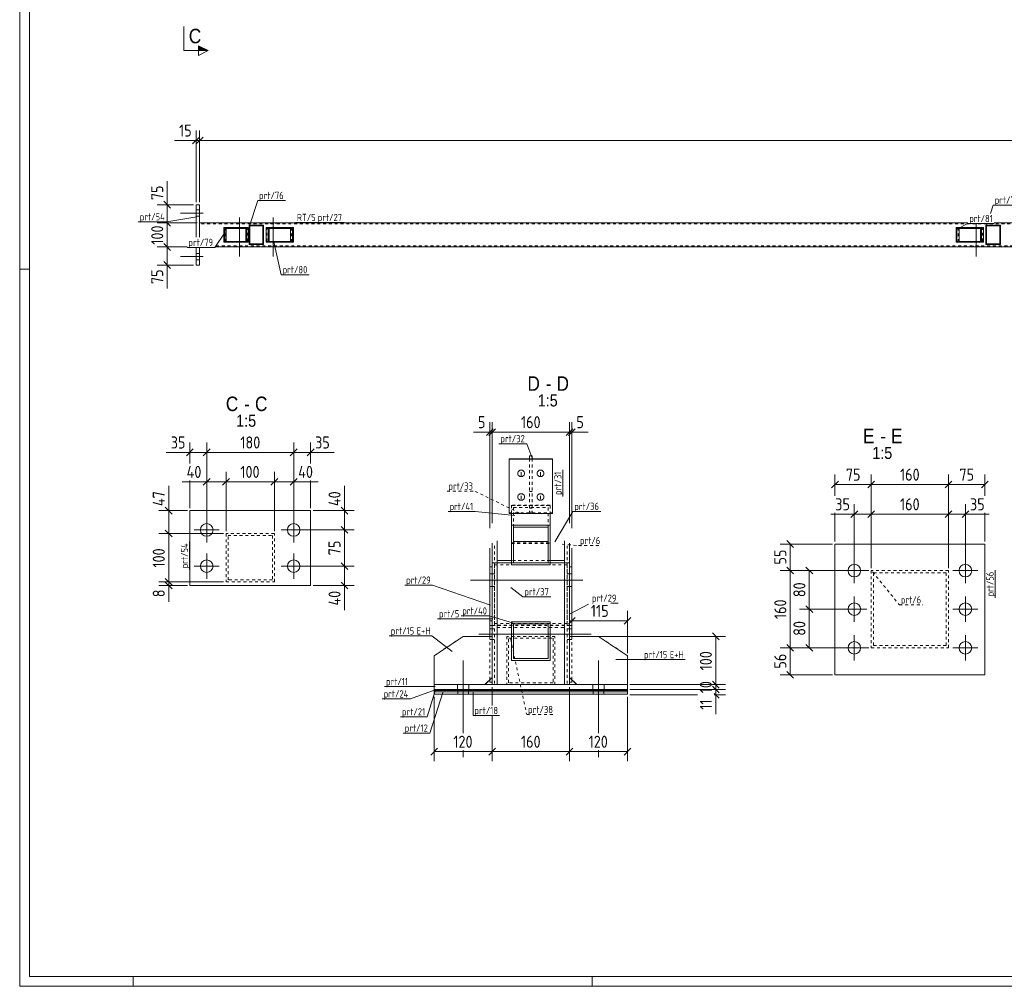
# Model space of a CAD drawing. Header units: millimetres. Extents: x 1 to 1188, y 1 to 840.
# Tile 1 of 7: x 1 to 409, y 1 to 401. Entities that reach past the tile are written whole.
import ezdxf

# ---------------------------------------------------------------- set-up
doc = ezdxf.new("R2010")
doc.units = ezdxf.units.MM
doc.header["$LTSCALE"] = 0.6
doc.linetypes.add('XKITLINE00', pattern=[0])
doc.linetypes.add('XKITLINE02', pattern=[4, 2, -2])
for name, color, linetype, lineweight in [('Bolt', 7, 'Continuous', 0), ('DrawingSheet', 5, 'Continuous', 0), ('OtherObjectType', 1, 'Continuous', 0), ('Part', 2, 'Continuous', 0), ('PartMark', 3, 'Continuous', 0), ('Section', 6, 'Continuous', 0), ('Z-DIMENSIONS', 1, 'Continuous', 0)]:
    doc.layers.add(name, color=color, linetype=linetype, lineweight=lineweight)
doc.styles.add('ARIAL', font='ARIAL.TTF')
doc.styles.add('ISOCPEUR', font='ISOCPEUR.TTF')

msp = doc.modelspace()

# ---------------------------------------------------------------- hatches: boundary and pattern name
at = {"layer": 'Section'}
msp.add_hatch(color=6, dxfattribs=at).paths.add_polyline_path([(75, 390.52), (79, 388.52), (75, 388.52)], flags=17)

# ---------------------------------------------------------------- linework, layer by layer
at = {"layer": 'Bolt', "color": 4, "linetype": 'XKITLINE00', "lineweight": 0}
for p, q in [((75.5, 322.49), (74, 322.49)), ((75.5, 322.49), (74, 322.49)), ((77, 321.19), (67.5, 321.19)), ((77, 321.19), (67.5, 321.19)), ((75.5, 319.89), (74, 319.89)), ((75.5, 319.89), (74, 319.89)), ((91.98, 319.44), (91.98, 303.19)), ((105.98, 319.44), (105.98, 303.19)), ((90.88, 317.19), (90.88, 316.79)), ((93.08, 317.19), (93.08, 316.79)), ((104.88, 317.19), (104.88, 316.79)), ((107.08, 317.19), (107.08, 316.79)), ((395.88, 316.85), (395.88, 316.79)), ((396.98, 316.85), (396.98, 303.19)), ((398.08, 316.85), (398.08, 316.79)), ((90.88, 307.59), (90.88, 307.19)), ((93.08, 307.59), (93.08, 307.19)), ((104.88, 307.59), (104.88, 307.19)), ((107.08, 307.59), (107.08, 307.19)), ((395.88, 307.59), (395.88, 307.19)), ((398.08, 307.59), (398.08, 307.19)), ((77, 303.19), (67.5, 303.19)), ((77, 303.19), (67.5, 303.19)), ((75.5, 304.49), (74, 304.49)), ((75.5, 304.49), (74, 304.49)), ((75.5, 301.89), (74, 301.89)), ((75.5, 301.89), (74, 301.89)), ((207.24, 213.78), (207.19, 213.41)), ((207.19, 213.41), (207.24, 213.05)), ((207.39, 214.12), (207.24, 213.78)), ((207.24, 213.05), (207.39, 212.71)), ((207.7, 214.47), (207.39, 214.12)), ((207.39, 212.71), (207.7, 212.36)), ((208.05, 214.68), (207.7, 214.47)), ((207.7, 212.36), (208.05, 212.15)), ((208.42, 214.77), (208.05, 214.68)), ((208.05, 212.15), (208.42, 212.06)), ((208.76, 214.77), (208.42, 214.77)), ((208.42, 212.06), (208.76, 212.06)), ((208.59, 213.94), (208.59, 212.46)), ((209.13, 214.68), (208.76, 214.77)), ((208.76, 212.06), (209.13, 212.15)), ((209.48, 214.47), (209.13, 214.68)), ((209.13, 212.15), (209.48, 212.36)), ((209.79, 214.12), (209.48, 214.47)), ((209.48, 212.36), (209.79, 212.71)), ((209.94, 213.78), (209.79, 214.12)), ((209.79, 212.71), (209.94, 213.05)), ((209.99, 213.41), (209.94, 213.78)), ((209.94, 213.05), (209.99, 213.41)), ((215.24, 213.78), (215.19, 213.41)), ((215.19, 213.41), (215.24, 213.05)), ((215.39, 214.12), (215.24, 213.78)), ((215.24, 213.05), (215.39, 212.71)), ((215.7, 214.47), (215.39, 214.12)), ((215.39, 212.71), (215.7, 212.36)), ((216.05, 214.68), (215.7, 214.47)), ((215.7, 212.36), (216.05, 212.15)), ((216.42, 214.77), (216.05, 214.68)), ((216.05, 212.15), (216.42, 212.06)), ((216.76, 214.77), (216.42, 214.77)), ((216.42, 212.06), (216.76, 212.06)), ((216.59, 213.94), (216.59, 212.46)), ((217.13, 214.68), (216.76, 214.77)), ((216.76, 212.06), (217.13, 212.15)), ((217.48, 214.47), (217.13, 214.68)), ((217.13, 212.15), (217.48, 212.36)), ((217.79, 214.12), (217.48, 214.47)), ((217.48, 212.36), (217.79, 212.71)), ((217.94, 213.78), (217.79, 214.12)), ((217.79, 212.71), (217.94, 213.05)), ((217.99, 213.41), (217.94, 213.78)), ((217.94, 213.05), (217.99, 213.41)), ((207.24, 204), (207.19, 203.63)), ((207.39, 204.34), (207.24, 204)), ((207.7, 204.69), (207.39, 204.34)), ((208.05, 204.9), (207.7, 204.69)), ((208.42, 204.99), (208.05, 204.9)), ((208.76, 204.99), (208.42, 204.99)), ((208.59, 204.16), (208.59, 202.68)), ((209.13, 204.9), (208.76, 204.99)), ((209.48, 204.69), (209.13, 204.9)), ((209.79, 204.34), (209.48, 204.69)), ((209.94, 204), (209.79, 204.34)), ((209.99, 203.63), (209.94, 204)), ((215.24, 204), (215.19, 203.63)), ((215.39, 204.34), (215.24, 204)), ((215.7, 204.69), (215.39, 204.34)), ((216.05, 204.9), (215.7, 204.69)), ((216.42, 204.99), (216.05, 204.9)), ((216.76, 204.99), (216.42, 204.99)), ((216.59, 204.16), (216.59, 202.68)), ((217.13, 204.9), (216.76, 204.99)), ((217.48, 204.69), (217.13, 204.9)), ((217.79, 204.34), (217.48, 204.69)), ((217.94, 204), (217.79, 204.34)), ((217.99, 203.63), (217.94, 204)), ((207.19, 203.63), (207.24, 203.27)), ((207.24, 203.27), (207.39, 202.93)), ((207.39, 202.93), (207.7, 202.57)), ((207.7, 202.57), (208.05, 202.37)), ((208.05, 202.37), (208.42, 202.27)), ((208.42, 202.27), (208.76, 202.27)), ((208.76, 202.27), (209.13, 202.37)), ((209.13, 202.37), (209.48, 202.57)), ((209.48, 202.57), (209.79, 202.93)), ((209.79, 202.93), (209.94, 203.27)), ((209.94, 203.27), (209.99, 203.63)), ((215.19, 203.63), (215.24, 203.27)), ((215.24, 203.27), (215.39, 202.93)), ((215.39, 202.93), (215.7, 202.57)), ((215.7, 202.57), (216.05, 202.37)), ((216.05, 202.37), (216.42, 202.27)), ((216.42, 202.27), (216.76, 202.27)), ((216.76, 202.27), (217.13, 202.37)), ((217.13, 202.37), (217.48, 202.57)), ((217.48, 202.57), (217.79, 202.93)), ((217.79, 202.93), (217.94, 203.27)), ((217.94, 203.27), (217.99, 203.63)), ((78.42, 184.8), (78.42, 195.2)), ((114.42, 184.8), (114.42, 195.2)), ((73.22, 190), (83.62, 190)), ((109.22, 190), (119.62, 190)), ((78.42, 169.8), (78.42, 180.2)), ((114.42, 169.8), (114.42, 180.2)), ((346.49, 167.97), (346.49, 178.37)), ((392.49, 167.97), (392.49, 178.37)), ((73.22, 175), (83.62, 175)), ((109.22, 175), (119.62, 175)), ((196.59, 171.83), (195.59, 171.83)), ((197.59, 171.83), (196.59, 171.83)), ((228.59, 171.83), (227.59, 171.83)), ((229.59, 171.83), (228.59, 171.83)), ((341.29, 173.17), (351.69, 173.17)), ((387.29, 173.17), (397.69, 173.17)), ((234.09, 169.23), (187.59, 169.23)), ((196.59, 166.62), (195.59, 166.62)), ((197.59, 166.62), (196.59, 166.62)), ((228.59, 166.62), (227.59, 166.62)), ((229.59, 166.62), (228.59, 166.62)), ((346.49, 151.97), (346.49, 162.37)), ((392.49, 151.97), (392.49, 162.37)), ((341.29, 157.17), (351.69, 157.17)), ((387.29, 157.17), (397.69, 157.17)), ((191.09, 146.87), (237.59, 146.87)), ((195.59, 149.07), (196.59, 149.07)), ((196.59, 149.07), (197.59, 149.07)), ((227.59, 149.07), (228.59, 149.07)), ((228.59, 149.07), (229.59, 149.07)), ((195.59, 144.67), (196.59, 144.67)), ((196.59, 144.67), (197.59, 144.67)), ((227.59, 144.67), (228.59, 144.67)), ((228.59, 144.67), (229.59, 144.67)), ((346.49, 135.97), (346.49, 146.37)), ((392.49, 135.97), (392.49, 146.37)), ((341.29, 141.17), (351.69, 141.17)), ((387.29, 141.17), (397.69, 141.17)), ((184.59, 105.78), (184.59, 135.93)), ((240.59, 105.78), (240.59, 135.93)), ((182.19, 123.93), (182.19, 125.93)), ((186.99, 123.93), (186.99, 125.93)), ((238.19, 123.93), (238.19, 125.93)), ((242.99, 123.93), (242.99, 125.93)), ((184.59, 95.93), (184.59, 98.78)), ((240.59, 95.93), (240.59, 98.78))]:
    msp.add_line(p, q, dxfattribs=at)
for centre in [(78.42, 190), (114.42, 190), (78.42, 175), (114.42, 175), (346.49, 173.17), (392.49, 173.17), (346.49, 157.17), (392.49, 157.17), (346.49, 141.17), (392.49, 141.17)]:
    msp.add_circle(centre, 2.6, dxfattribs=at)
at = {"layer": 'DrawingSheet', "color": 2, "linetype": 'XKITLINE00', "lineweight": 0}
for p, q in [((1, 840), (1, 1)), ((5, 298), (1, 298)), ((48, 1), (48, 5)), ((238, 1), (238, 5)), ((1, 1), (1188, 1))]:
    msp.add_line(p, q, dxfattribs=at)
at = {"layer": 'DrawingSheet', "color": 3, "linetype": 'XKITLINE00', "lineweight": 0}
for p, q in [((5, 836), (5, 5)), ((5, 5), (1184, 5))]:
    msp.add_line(p, q, dxfattribs=at)
at = {"layer": 'Part', "color": 2, "linetype": 'XKITLINE00', "lineweight": 0}
for p, q in [((74, 324.69), (75.5, 324.69)), ((74, 324.69), (74, 311.17)), ((75.5, 324.69), (75.5, 311.17)), ((393.46, 317.19), (75.5, 317.19)), ((85.53, 309.19), (85.53, 315.19)), ((85.53, 315.19), (95.58, 315.19)), ((85.89, 309.49), (85.89, 314.89)), ((94.59, 314.89), (85.89, 314.89)), ((86.53, 309.49), (86.53, 314.89)), ((94.59, 309.49), (94.59, 314.89)), ((94.94, 315.19), (94.94, 309.19)), ((95.58, 315.19), (95.58, 309.19)), ((101.97, 316.19), (95.97, 316.19)), ((95.97, 316.19), (95.97, 308.19)), ((101.67, 315.89), (96.27, 315.89)), ((96.27, 315.89), (96.27, 308.49)), ((101.67, 308.49), (101.67, 315.89)), ((101.97, 308.19), (101.97, 316.19)), ((102.97, 315.19), (114.35, 315.19)), ((102.97, 309.19), (102.97, 315.19)), ((103.85, 309.19), (103.85, 315.19)), ((104.25, 309.49), (104.25, 314.89)), ((104.25, 314.89), (113.96, 314.89)), ((113.07, 309.49), (113.07, 314.89)), ((113.96, 309.49), (113.96, 314.89)), ((114.35, 315.19), (114.35, 309.19)), ((388.6, 309.19), (388.6, 315.19)), ((399.97, 315.19), (388.6, 315.19)), ((388.99, 309.49), (388.99, 314.89)), ((398.7, 314.89), (388.99, 314.89)), ((389.87, 309.49), (389.87, 314.89)), ((398.7, 309.49), (398.7, 314.89)), ((399.09, 315.19), (399.09, 309.19)), ((399.97, 309.19), (399.97, 315.19)), ((406.97, 316.19), (400.97, 316.19)), ((400.97, 316.19), (400.97, 308.19)), ((406.67, 315.89), (401.27, 315.89)), ((401.27, 315.89), (401.27, 308.49)), ((694.22, 317.19), (404.45, 317.19)), ((406.67, 308.49), (406.67, 315.89)), ((406.97, 308.19), (406.97, 316.19)), ((74, 306.97), (74, 299.69)), ((75.5, 306.97), (75.5, 299.69)), ((995.47, 307.19), (81.77, 307.19)), ((95.58, 309.19), (85.53, 309.19)), ((85.89, 309.49), (94.59, 309.49)), ((95.97, 308.19), (101.97, 308.19)), ((101.67, 308.49), (96.27, 308.49)), ((102.97, 309.19), (114.35, 309.19)), ((113.96, 309.49), (104.25, 309.49)), ((399.97, 309.19), (388.6, 309.19)), ((388.99, 309.49), (398.7, 309.49)), ((400.97, 308.19), (406.97, 308.19)), ((406.67, 308.49), (401.27, 308.49)), ((74, 299.69), (75.5, 299.69)), ((212.09, 220.75), (212.09, 219.5)), ((212.09, 220.75), (213.09, 220.75)), ((213.09, 220.75), (213.09, 219.5)), ((221.59, 219.5), (203.59, 219.5)), ((203.59, 219.5), (203.59, 196.8)), ((203.59, 219.29), (221.59, 219.29)), ((213.09, 219.5), (212.09, 219.5)), ((221.59, 196.8), (221.59, 219.5)), ((71.42, 167), (71.42, 198)), ((71.42, 198), (121.42, 198)), ((121.42, 198), (121.42, 167)), ((203.59, 196.8), (221.59, 196.8)), ((204.59, 196.8), (204.59, 175.61)), ((220.59, 196.8), (220.59, 175.61)), ((204.59, 191.97), (220.59, 191.97)), ((219.79, 191.15), (205.39, 191.15)), ((205.39, 191.15), (205.39, 176.43)), ((219.79, 176.43), (219.79, 191.15)), ((196.59, 184.47), (196.59, 176.35)), ((198.59, 185.5), (198.59, 176.35)), ((205.39, 185.19), (219.79, 185.19)), ((226.59, 176.35), (226.59, 185.5)), ((228.59, 184.47), (228.59, 176.35)), ((338.49, 129.99), (338.49, 184.17)), ((338.49, 184.17), (400.49, 184.17)), ((400.49, 184.17), (400.49, 129.99)), ((195.59, 182.43), (195.59, 145.92)), ((229.59, 182.43), (229.59, 145.92)), ((196.59, 176.35), (198.59, 176.35)), ((196.59, 176.35), (198.59, 176.35)), ((196.59, 176.35), (196.59, 125.93)), ((198.59, 177.33), (204.59, 177.33)), ((198.59, 176.35), (204.59, 176.35)), ((198.59, 125.92), (198.59, 176.35)), ((204.59, 175.61), (220.59, 175.61)), ((205.39, 176.43), (219.79, 176.43)), ((226.59, 177.33), (220.59, 177.33)), ((226.59, 176.35), (220.59, 176.35)), ((226.59, 176.35), (226.59, 125.92)), ((228.59, 176.35), (226.59, 176.35)), ((228.59, 176.35), (226.59, 176.35)), ((228.59, 176.35), (228.59, 125.93)), ((195.59, 174.73), (196.59, 174.73)), ((228.59, 174.73), (229.59, 174.73)), ((71.42, 167), (121.42, 167)), ((204.59, 151.92), (220.59, 151.92)), ((204.59, 151.92), (204.59, 135.92)), ((205.39, 151.12), (205.39, 136.72)), ((205.39, 151.12), (219.79, 151.12)), ((219.79, 151.12), (219.79, 136.72)), ((220.59, 151.92), (220.59, 135.92)), ((172.59, 137.92), (184.59, 145.92)), ((184.59, 145.92), (196.59, 145.92)), ((196.59, 145.92), (196.59, 128.92)), ((228.59, 145.92), (228.59, 128.92)), ((240.59, 145.92), (228.59, 145.92)), ((252.59, 137.92), (240.59, 145.92)), ((172.59, 125.92), (172.59, 137.92)), ((204.59, 135.92), (220.59, 135.92)), ((205.39, 136.72), (219.79, 136.72)), ((252.59, 125.92), (252.59, 137.92)), ((193.59, 125.92), (196.59, 128.92)), ((195.59, 126.92), (195.59, 127.92)), ((195.59, 126.92), (195.59, 126.92)), ((195.59, 126.92), (195.59, 126.92)), ((195.59, 126.92), (196.59, 126.92)), ((195.59, 126.92), (196.59, 126.92)), ((228.59, 128.92), (231.59, 125.92)), ((228.59, 126.92), (229.59, 126.92)), ((228.59, 126.92), (229.59, 126.92)), ((229.59, 127.92), (229.59, 126.92)), ((400.49, 129.99), (338.49, 129.99)), ((198.59, 125.93), (172.59, 125.93)), ((172.59, 125.93), (172.59, 123.93)), ((172.59, 125.92), (193.59, 125.92)), ((172.59, 123.93), (252.59, 123.93)), ((172.59, 123.52), (172.59, 123.92)), ((172.59, 123.92), (172.59, 123.92)), ((172.59, 123.92), (252.59, 123.92)), ((172.59, 121.92), (172.59, 123.92)), ((172.59, 123.92), (172.59, 123.92)), ((172.59, 123.92), (252.59, 123.92)), ((172.59, 123.52), (172.59, 123.52)), ((172.59, 123.52), (252.59, 123.52)), ((172.59, 122.92), (172.59, 123.52)), ((172.59, 123.52), (172.59, 123.52)), ((172.59, 123.52), (252.59, 123.52)), ((172.59, 122.92), (172.59, 122.92)), ((172.59, 122.92), (252.59, 122.92)), ((172.59, 121.92), (172.59, 122.92)), ((172.59, 122.92), (172.59, 122.92)), ((172.59, 122.92), (252.59, 122.92)), ((196.59, 125.93), (198.59, 125.93)), ((226.59, 125.92), (198.59, 125.92)), ((252.59, 125.93), (226.59, 125.93)), ((228.59, 125.93), (226.59, 125.93)), ((231.59, 125.92), (252.59, 125.92)), ((252.59, 123.93), (252.59, 125.93)), ((252.59, 123.52), (252.59, 123.92)), ((252.59, 121.92), (252.59, 123.92)), ((252.59, 122.92), (252.59, 123.52)), ((252.59, 121.92), (252.59, 122.92)), ((172.59, 121.92), (172.59, 121.92)), ((172.59, 121.92), (252.59, 121.92)), ((172.59, 121.92), (172.59, 121.92)), ((172.59, 121.92), (252.59, 121.92))]:
    msp.add_line(p, q, dxfattribs=at)
at = {"layer": 'Part', "color": 7, "linetype": 'XKITLINE02', "lineweight": 0}
for p, q in [((75.5, 311.17), (75.5, 317.19)), ((694.22, 316.79), (75.5, 316.79)), ((86.18, 309.19), (86.18, 315.19)), ((95.23, 314.89), (94.59, 314.89)), ((95.23, 314.89), (94.59, 314.89)), ((95.23, 309.49), (95.23, 314.89)), ((104.25, 314.89), (103.37, 314.89)), ((103.37, 309.49), (103.37, 314.89)), ((113.47, 309.19), (113.47, 315.19)), ((389.48, 309.19), (389.48, 315.19)), ((399.58, 314.89), (398.7, 314.89)), ((399.58, 314.89), (398.7, 314.89)), ((399.58, 309.49), (399.58, 314.89)), ((995.47, 307.59), (81.77, 307.59)), ((95.23, 309.49), (94.59, 309.49)), ((104.25, 309.49), (103.37, 309.49)), ((399.58, 309.49), (398.7, 309.49)), ((212.09, 219.5), (212.09, 197.42)), ((213.09, 219.5), (213.09, 197.42)), ((212.09, 205.93), (213.09, 205.93)), ((204.59, 200.26), (204.59, 184.41)), ((220.59, 200.26), (204.59, 200.26)), ((204.59, 200.06), (220.59, 200.06)), ((204.59, 196.8), (204.59, 200.06)), ((204.59, 200.06), (220.59, 200.06)), ((212.09, 200.06), (213.09, 200.06)), ((220.59, 184.41), (220.59, 200.26)), ((220.59, 200.06), (220.59, 196.8)), ((203.59, 197.01), (221.59, 197.01)), ((205.39, 191.15), (205.39, 199.27)), ((205.39, 191.15), (205.39, 199.27)), ((205.39, 199.27), (219.79, 199.27)), ((212.09, 198.96), (213.09, 198.96)), ((212.09, 197.42), (213.09, 197.42)), ((219.79, 199.27), (219.79, 191.15)), ((106.43, 188.5), (86.43, 188.5)), ((86.43, 188.5), (86.43, 168.5)), ((87.23, 169.3), (87.23, 187.7)), ((87.23, 187.7), (105.63, 187.7)), ((105.63, 187.7), (105.63, 169.3)), ((106.43, 168.5), (106.43, 188.5)), ((197.59, 183.45), (197.59, 151.25)), ((204.59, 184.61), (220.59, 184.61)), ((204.59, 184.41), (220.59, 184.41)), ((204.59, 184.41), (220.59, 184.41)), ((227.59, 183.45), (227.59, 151.25)), ((196.59, 182.43), (196.59, 126.92)), ((228.59, 182.43), (228.59, 126.92)), ((196.59, 176.35), (196.59, 150.44)), ((197.59, 175.54), (227.59, 175.54)), ((197.59, 175.54), (197.59, 125.93)), ((227.59, 175.54), (197.59, 175.54)), ((198.59, 176.35), (226.59, 176.35)), ((226.59, 176.35), (198.59, 176.35)), ((226.59, 176.35), (198.59, 176.35)), ((220.59, 177.33), (204.59, 177.33)), ((220.59, 176.35), (204.59, 176.35)), ((227.59, 175.54), (227.59, 125.93)), ((228.59, 150.44), (228.59, 176.35)), ((385.5, 173.17), (353.5, 173.17)), ((353.5, 173.17), (353.5, 141.17)), ((354.5, 142.17), (354.5, 172.17)), ((354.5, 172.17), (384.5, 172.17)), ((384.5, 172.17), (384.5, 142.17)), ((385.5, 141.17), (385.5, 173.17)), ((86.43, 168.5), (106.43, 168.5)), ((105.63, 169.3), (87.23, 169.3)), ((195.59, 152.4), (196.59, 152.4)), ((197.59, 151.25), (227.59, 151.25)), ((227.59, 151.25), (197.59, 151.25)), ((198.59, 151.76), (198.59, 149.63)), ((226.59, 149.63), (226.59, 151.76)), ((228.59, 152.4), (229.59, 152.4)), ((196.59, 150.44), (195.59, 150.44)), ((196.59, 150.44), (228.59, 150.44)), ((196.59, 150.44), (228.59, 150.44)), ((226.59, 150.61), (198.59, 150.61)), ((198.59, 149.63), (226.59, 149.63)), ((198.59, 149.63), (226.59, 149.63)), ((198.59, 149.63), (198.59, 125.92)), ((226.59, 125.92), (226.59, 149.63)), ((228.59, 150.44), (229.59, 150.44)), ((172.59, 137.92), (184.59, 145.92)), ((184.59, 145.92), (196.59, 145.92)), ((184.59, 145.92), (196.59, 145.92)), ((195.59, 145.92), (195.59, 127.92)), ((196.59, 145.92), (196.59, 128.92)), ((222.59, 145.92), (202.59, 145.92)), ((202.59, 145.92), (202.59, 125.92)), ((203.39, 126.72), (203.39, 145.12)), ((203.39, 145.12), (221.79, 145.12)), ((221.79, 145.12), (221.79, 126.72)), ((222.59, 125.92), (222.59, 145.92)), ((228.59, 145.92), (240.59, 145.92)), ((228.59, 145.92), (228.59, 128.92)), ((240.59, 145.92), (228.59, 145.92)), ((228.59, 145.92), (229.59, 145.92)), ((229.59, 145.92), (229.59, 127.92)), ((252.59, 137.92), (240.59, 145.92)), ((353.5, 141.17), (385.5, 141.17)), ((384.5, 142.17), (354.5, 142.17)), ((172.59, 125.92), (172.59, 137.92)), ((252.59, 125.92), (252.59, 137.92)), ((196.59, 128.92), (193.59, 125.92)), ((221.79, 126.72), (203.39, 126.72)), ((228.59, 128.92), (231.59, 125.92)), ((193.59, 125.92), (172.59, 125.92)), ((172.59, 123.52), (172.59, 123.92)), ((172.59, 121.92), (172.59, 123.92)), ((172.59, 122.92), (172.59, 123.52)), ((172.59, 121.92), (172.59, 122.92)), ((182.39, 123.52), (182.39, 123.92)), ((182.39, 123.52), (182.39, 123.92)), ((182.39, 121.92), (182.39, 123.92)), ((182.39, 121.92), (182.39, 123.92)), ((182.39, 122.92), (182.39, 123.52)), ((182.39, 122.92), (182.39, 123.52)), ((182.39, 121.92), (182.39, 122.92)), ((182.39, 121.92), (182.39, 122.92)), ((184.59, 123.52), (184.59, 123.92)), ((184.59, 121.92), (184.59, 123.92)), ((184.59, 122.92), (184.59, 123.52)), ((184.59, 121.92), (184.59, 122.92)), ((186.79, 123.52), (186.79, 123.92)), ((186.79, 123.52), (186.79, 123.92)), ((186.79, 121.92), (186.79, 123.92)), ((186.79, 121.92), (186.79, 123.92)), ((186.79, 122.92), (186.79, 123.52)), ((186.79, 122.92), (186.79, 123.52)), ((186.79, 121.92), (186.79, 122.92)), ((186.79, 121.92), (186.79, 122.92)), ((198.59, 125.93), (226.59, 125.93)), ((226.59, 125.93), (198.59, 125.93)), ((198.59, 125.92), (226.59, 125.92)), ((202.59, 125.92), (222.59, 125.92)), ((226.59, 125.93), (226.59, 125.92)), ((231.59, 125.92), (252.59, 125.92)), ((238.39, 123.52), (238.39, 123.92)), ((238.39, 123.52), (238.39, 123.92)), ((238.39, 121.92), (238.39, 123.92)), ((238.39, 121.92), (238.39, 123.92)), ((238.39, 122.92), (238.39, 123.52)), ((238.39, 122.92), (238.39, 123.52)), ((238.39, 121.92), (238.39, 122.92)), ((238.39, 121.92), (238.39, 122.92)), ((240.59, 123.52), (240.59, 123.92)), ((240.59, 121.92), (240.59, 123.92)), ((240.59, 122.92), (240.59, 123.52)), ((240.59, 121.92), (240.59, 122.92)), ((242.79, 123.52), (242.79, 123.92)), ((242.79, 123.52), (242.79, 123.92)), ((242.79, 121.92), (242.79, 123.92)), ((242.79, 121.92), (242.79, 123.92)), ((242.79, 122.92), (242.79, 123.52)), ((242.79, 122.92), (242.79, 123.52)), ((242.79, 121.92), (242.79, 122.92)), ((242.79, 121.92), (242.79, 122.92)), ((252.59, 123.92), (252.59, 123.52)), ((252.59, 123.92), (252.59, 121.92)), ((252.59, 123.52), (252.59, 122.92)), ((252.59, 122.92), (252.59, 121.92))]:
    msp.add_line(p, q, dxfattribs=at)
at = {"layer": 'PartMark', "color": 7, "linetype": 'XKITLINE00', "lineweight": 0}
for p, q in [((96.15, 315.97), (99.51, 326.43)), ((99.51, 326.43), (111.02, 326.43)), ((402.84, 321.05), (403.99, 324.5)), ((403.99, 324.5), (415.51, 324.5)), ((74.33, 319.66), (61.88, 317.54)), ((50.11, 317.54), (61.88, 317.54)), ((115.13, 317.29), (135.28, 317.29)), ((389.21, 314.71), (393.46, 316.85)), ((393.46, 316.85), (404.45, 316.85)), ((401.15, 315.97), (401.44, 316.85)), ((86.02, 313.31), (81.77, 306.97)), ((70.26, 306.97), (81.77, 306.97)), ((106.15, 309.36), (109.25, 295.67)), ((109.25, 295.67), (120.76, 295.67)), ((199.39, 225.71), (210.9, 225.71)), ((212.97, 220.08), (210.9, 225.71)), ((225.89, 203.9), (225.89, 214.89)), ((178.35, 197.62), (189.6, 197.62)), ((206, 195.96), (189.6, 197.62)), ((222.49, 185.05), (229.99, 197.67)), ((229.99, 197.67), (241.5, 197.67)), ((71.32, 173.5), (71.32, 185.27)), ((404.79, 161.84), (404.79, 173.35)), ((160.38, 167.13), (171.89, 167.13)), ((195.92, 158.9), (171.89, 167.13)), ((204.25, 166.21), (209.31, 162.32)), ((209.31, 162.32), (220.82, 162.32)), ((228.92, 155.2), (236.44, 159.2)), ((245.74, 159.63), (248.77, 159.63)), ((173.98, 153.17), (183.69, 153.17)), ((183.69, 154.37), (195.38, 154.37)), ((196.86, 153.17), (183.69, 153.17)), ((205.04, 151.47), (195.38, 154.37)), ((154.01, 146.08), (171.58, 146.08)), ((180.07, 139.69), (171.58, 146.08)), ((247.72, 136.28), (258.84, 136.28)), ((258.84, 136.28), (276.41, 136.28)), ((152.04, 125.1), (162.52, 125.1)), ((173.05, 125.1), (162.52, 125.1)), ((173.05, 123.78), (162.83, 120)), ((173.05, 123.3), (169.64, 112.56)), ((176.23, 123.11), (170.79, 105.86)), ((188.65, 122.66), (188.65, 113.11)), ((151.06, 120), (162.83, 120)), ((158.65, 112.56), (169.64, 112.56)), ((188.65, 113.11), (199.65, 113.11)), ((159.8, 105.86), (170.79, 105.86))]:
    msp.add_line(p, q, dxfattribs=at)
at = {"layer": 'PartMark', "color": 7, "linetype": 'XKITLINE02', "lineweight": 0}
for p, q in [((177.89, 206.05), (189.4, 206.05)), ((207.9, 196.98), (189.4, 206.05)), ((225.53, 184.05), (232.33, 183.5)), ((232.33, 183.5), (242.03, 183.5)), ((354.04, 172.62), (365.16, 158.95)), ((365.16, 158.95), (374.87, 158.95)), ((204.25, 144.83), (210.87, 113.51)), ((210.87, 113.51), (222.38, 113.51))]:
    msp.add_line(p, q, dxfattribs=at)
at = {"layer": 'Section', "color": 6, "linetype": 'XKITLINE00', "lineweight": 0}
for p, q in [((69, 388.52), (69, 398.52)), ((69, 388.52), (79, 388.52)), ((79, 388.52), (75, 390.52)), ((75, 390.52), (75, 386.52)), ((79, 388.52), (75, 386.52))]:
    msp.add_line(p, q, dxfattribs=at)
at = {"layer": 'Z-DIMENSIONS', "color": 7, "linetype": 'XKITLINE00', "lineweight": 0}
for p, q in [((74, 325.69), (74, 355.39)), ((75.5, 325.69), (75.5, 355.39)), ((75.5, 325.69), (75.5, 355.39)), ((74, 351.29), (65.1, 351.29)), ((74, 351.29), (65.1, 351.29)), ((75.42, 352.71), (72.59, 349.88)), ((74, 351.29), (75.5, 351.29)), ((76.92, 352.71), (74.09, 349.88)), ((76.92, 352.71), (74.09, 349.88)), ((75.5, 351.29), (1011.94, 351.29)), ((62.03, 324.69), (62.03, 334.46)), ((62.03, 324.69), (62.03, 334.46)), ((60.62, 326.1), (63.44, 323.28)), ((73, 324.69), (57.93, 324.69)), ((62.03, 317.19), (62.03, 324.69)), ((74.5, 317.19), (57.93, 317.19)), ((74.5, 317.19), (61.43, 317.19)), ((61.68, 317.54), (63.44, 315.78)), ((61.68, 317.54), (63.44, 315.78)), ((62.03, 307.19), (62.03, 317.19)), ((70.26, 307.19), (57.93, 307.19)), ((60.62, 308.6), (63.44, 305.78)), ((61.43, 307.79), (63.44, 305.78)), ((70.26, 307.19), (61.43, 307.19)), ((62.03, 299.69), (62.03, 307.19)), ((73, 299.69), (57.93, 299.69)), ((60.62, 301.1), (63.44, 298.28)), ((62.03, 299.69), (62.03, 289.93)), ((62.03, 299.69), (62.03, 289.93)), ((195.59, 190.7), (195.59, 234.62)), ((196.59, 192.74), (196.59, 234.62)), ((196.59, 192.74), (196.59, 234.62)), ((228.59, 192.74), (228.59, 234.62)), ((228.59, 192.74), (228.59, 234.62)), ((229.59, 190.7), (229.59, 234.62)), ((195.59, 230.52), (188.83, 230.52)), ((195.59, 230.52), (188.83, 230.52)), ((197, 231.93), (194.18, 229.1)), ((198, 231.93), (195.18, 229.1)), ((198, 231.93), (195.18, 229.1)), ((195.59, 230.52), (196.59, 230.52)), ((196.59, 230.52), (228.59, 230.52)), ((230, 231.93), (227.18, 229.1)), ((230, 231.93), (227.18, 229.1)), ((231, 231.93), (228.18, 229.1)), ((228.59, 230.52), (229.59, 230.52)), ((229.59, 230.52), (236.35, 230.52)), ((229.59, 230.52), (236.35, 230.52)), ((71.42, 217.53), (71.42, 226.21)), ((78.42, 191), (78.42, 226.21)), ((78.42, 191), (78.42, 226.21)), ((114.42, 191), (114.42, 226.21)), ((114.42, 191), (114.42, 226.21)), ((121.42, 217.53), (121.42, 226.21)), ((71.42, 222.11), (61.66, 222.11)), ((71.42, 222.11), (61.66, 222.11)), ((72.84, 223.53), (70.01, 220.7)), ((71.42, 222.11), (78.42, 222.11)), ((79.84, 223.53), (77.01, 220.7)), ((79.84, 223.53), (77.01, 220.7)), ((78.42, 222.11), (114.42, 222.11)), ((115.84, 223.53), (113.01, 220.7)), ((115.84, 223.53), (113.01, 220.7)), ((114.42, 222.11), (121.42, 222.11)), ((122.84, 223.53), (120.01, 220.7)), ((121.42, 222.11), (131.19, 222.11)), ((121.42, 222.11), (131.19, 222.11)), ((78.42, 191), (78.42, 214.03)), ((86.43, 189.5), (86.43, 214.03)), ((86.43, 189.5), (86.43, 214.03)), ((106.43, 189.5), (106.43, 214.03)), ((106.43, 189.5), (106.43, 214.03)), ((114.42, 191), (114.42, 214.03)), ((338.49, 204.11), (338.49, 212.89)), ((353.5, 174.17), (353.5, 212.89)), ((353.5, 174.17), (353.5, 212.89)), ((385.5, 174.17), (385.5, 212.89)), ((385.5, 174.17), (385.5, 212.89)), ((400.49, 204.11), (400.49, 212.89)), ((62.67, 198), (62.67, 208.2)), ((62.67, 198), (62.67, 208.2)), ((78.42, 209.93), (68.23, 209.93)), ((78.42, 209.93), (68.23, 209.93)), ((71.42, 199), (71.42, 210.53)), ((79.84, 211.34), (77.01, 208.52)), ((78.42, 209.93), (86.43, 209.93)), ((87.84, 211.34), (85.01, 208.52)), ((87.84, 211.34), (85.01, 208.52)), ((86.43, 209.93), (106.43, 209.93)), ((107.84, 211.34), (105.01, 208.52)), ((107.84, 211.34), (105.01, 208.52)), ((106.43, 209.93), (114.42, 209.93)), ((115.84, 211.34), (113.01, 208.52)), ((114.42, 209.93), (124.62, 209.93)), ((114.42, 209.93), (124.62, 209.93)), ((121.42, 199), (121.42, 210.53)), ((135.43, 198), (135.43, 208.2)), ((135.43, 198), (135.43, 208.2)), ((339.91, 210.2), (337.08, 207.37)), ((338.49, 208.79), (353.5, 208.79)), ((354.91, 210.2), (352.08, 207.37)), ((354.91, 210.2), (352.08, 207.37)), ((353.5, 208.79), (385.5, 208.79)), ((386.91, 210.2), (384.08, 207.37)), ((386.91, 210.2), (384.08, 207.37)), ((385.5, 208.79), (400.49, 208.79)), ((401.91, 210.2), (399.08, 207.37)), ((346.49, 174.17), (346.49, 200.61)), ((353.5, 174.17), (353.5, 200.61)), ((353.5, 174.17), (353.5, 200.61)), ((385.5, 174.17), (385.5, 200.61)), ((385.5, 174.17), (385.5, 200.61)), ((392.49, 174.17), (392.49, 200.61)), ((70.42, 198), (58.57, 198)), ((61.26, 199.42), (64.09, 196.59)), ((62.67, 188.5), (62.67, 198)), ((122.42, 198), (139.43, 198)), ((134.02, 199.42), (136.85, 196.59)), ((135.43, 190), (135.43, 198)), ((346.49, 196.51), (336.73, 196.51)), ((346.49, 196.51), (336.73, 196.51)), ((338.49, 185.17), (338.49, 197.11)), ((347.91, 197.92), (345.08, 195.1)), ((346.49, 196.51), (353.5, 196.51)), ((354.91, 197.92), (352.08, 195.1)), ((354.91, 197.92), (352.08, 195.1)), ((353.5, 196.51), (385.5, 196.51)), ((386.91, 197.92), (384.08, 195.1)), ((386.91, 197.92), (384.08, 195.1)), ((385.5, 196.51), (392.49, 196.51)), ((393.91, 197.92), (391.08, 195.1)), ((392.49, 196.51), (402.26, 196.51)), ((392.49, 196.51), (402.26, 196.51)), ((400.49, 185.17), (400.49, 197.11)), ((85.43, 188.5), (58.57, 188.5)), ((85.43, 188.5), (58.57, 188.5)), ((61.26, 189.92), (64.09, 187.09)), ((61.26, 189.92), (64.09, 187.09)), ((62.67, 168.5), (62.67, 188.5)), ((115.42, 190), (139.43, 190)), ((115.42, 190), (139.43, 190)), ((134.02, 191.42), (136.85, 188.59)), ((134.02, 191.42), (136.85, 188.59)), ((135.43, 175), (135.43, 190)), ((337.49, 184.17), (315.86, 184.17)), ((318.54, 185.59), (321.37, 182.76)), ((319.96, 173.17), (319.96, 184.17)), ((134.02, 176.42), (136.85, 173.59)), ((134.02, 176.42), (136.85, 173.59)), ((115.42, 175), (139.43, 175)), ((115.42, 175), (139.43, 175)), ((135.43, 167), (135.43, 175)), ((352.5, 173.17), (315.86, 173.17)), ((352.5, 173.17), (315.86, 173.17)), ((318.54, 174.59), (321.37, 171.76)), ((318.54, 174.59), (321.37, 171.76)), ((319.96, 141.17), (319.96, 173.17)), ((345.49, 173.17), (323.76, 173.17)), ((326.44, 174.59), (329.27, 171.76)), ((327.86, 157.17), (327.86, 173.17)), ((85.43, 168.5), (58.57, 168.5)), ((85.43, 168.5), (58.57, 168.5)), ((61.26, 169.92), (64.09, 167.09)), ((61.26, 169.92), (64.09, 167.09)), ((61.26, 168.42), (64.09, 165.59)), ((62.67, 167), (62.67, 168.5)), ((134.02, 168.42), (136.85, 165.59)), ((70.42, 167), (58.57, 167)), ((62.67, 167), (62.67, 160.25)), ((62.67, 167), (62.67, 160.25)), ((122.42, 167), (139.43, 167)), ((135.43, 167), (135.43, 156.81)), ((135.43, 167), (135.43, 156.81)), ((229.59, 146.92), (229.59, 156.47)), ((252.59, 138.92), (252.59, 156.47)), ((345.49, 157.17), (323.76, 157.17)), ((345.49, 157.17), (323.76, 157.17)), ((326.44, 158.59), (329.27, 155.76)), ((326.44, 158.59), (329.27, 155.76)), ((327.86, 141.17), (327.86, 157.17)), ((231, 153.79), (228.18, 150.96)), ((229.59, 152.37), (252.59, 152.37)), ((254, 153.79), (251.17, 150.96)), ((287.73, 147.34), (290.56, 144.51)), ((240.73, 145.92), (293.14, 145.92)), ((289.14, 125.92), (289.14, 145.92)), ((352.5, 141.17), (315.86, 141.17)), ((352.5, 141.17), (315.86, 141.17)), ((318.54, 142.59), (321.37, 139.76)), ((318.54, 142.59), (321.37, 139.76)), ((319.96, 129.99), (319.96, 141.17)), ((345.49, 141.17), (323.76, 141.17)), ((326.44, 142.59), (329.27, 139.76)), ((318.54, 131.41), (321.37, 128.58)), ((287.73, 127.34), (290.56, 124.51)), ((288.54, 126.52), (290.56, 124.51)), ((337.49, 129.99), (315.86, 129.99)), ((196.59, 124.93), (196.59, 117.31)), ((196.59, 124.93), (196.59, 117.31)), ((228.59, 124.93), (228.59, 94.18)), ((228.59, 124.93), (228.59, 94.18)), ((253.59, 125.92), (281.54, 125.92)), ((253.59, 125.92), (293.14, 125.92)), ((253.59, 123.93), (293.14, 123.93)), ((253.59, 123.93), (281.54, 123.93)), ((287.73, 125.34), (290.56, 122.51)), ((288.54, 125.92), (293.14, 125.92)), ((288.54, 124.53), (290.56, 122.51)), ((288.54, 123.93), (293.14, 123.93)), ((288.54, 122.32), (290.56, 120.3)), ((289.14, 123.93), (289.14, 125.92)), ((289.14, 121.72), (289.14, 123.93)), ((172.59, 120.92), (172.59, 94.18)), ((252.59, 120.92), (252.59, 94.18)), ((253.59, 121.72), (281.54, 121.72)), ((288.54, 121.72), (293.14, 121.72)), ((289.14, 121.72), (289.14, 113.67)), ((289.14, 121.72), (289.14, 113.67)), ((196.59, 113.11), (196.59, 94.18)), ((196.59, 113.11), (196.59, 94.18)), ((174, 99.59), (171.18, 96.76)), ((172.59, 98.18), (196.59, 98.18)), ((198, 99.59), (195.18, 96.76)), ((198, 99.59), (195.18, 96.76)), ((196.59, 98.18), (228.59, 98.18)), ((230, 99.59), (227.18, 96.76)), ((230, 99.59), (227.18, 96.76)), ((228.59, 98.18), (252.59, 98.18)), ((254, 99.59), (251.17, 96.76))]:
    msp.add_line(p, q, dxfattribs=at)
at = {"layer": 'Z-DIMENSIONS', "color": 3}
for p in [(74, 351.29), (75.5, 351.29), (75.5, 351.29), (62.03, 324.69), (62.03, 317.19), (62.03, 317.19), (62.03, 307.19), (62.03, 307.19), (62.03, 299.69), (195.59, 230.52), (196.59, 230.52), (196.59, 230.52), (228.59, 230.52), (228.59, 230.52), (229.59, 230.52), (71.42, 222.11), (78.42, 222.11), (78.42, 222.11), (114.42, 222.11), (114.42, 222.11), (121.42, 222.11), (78.42, 209.93), (86.43, 209.93), (86.43, 209.93), (106.43, 209.93), (106.43, 209.93), (114.42, 209.93), (338.49, 208.79), (353.5, 208.79), (353.5, 208.79), (385.5, 208.79), (385.5, 208.79), (400.49, 208.79), (62.67, 198), (135.43, 198), (346.49, 196.51), (353.5, 196.51), (353.5, 196.51), (385.5, 196.51), (385.5, 196.51), (392.49, 196.51), (62.67, 188.5), (62.67, 188.5), (135.43, 190), (135.43, 190), (319.96, 184.17), (135.43, 175), (135.43, 175), (319.96, 173.17), (319.96, 173.17), (327.86, 173.17), (62.67, 168.5), (62.67, 168.5), (62.67, 167), (135.43, 167), (327.86, 157.17), (327.86, 157.17), (229.59, 152.37), (252.59, 152.37), (289.14, 145.92), (319.96, 141.17), (319.96, 141.17), (327.86, 141.17), (319.96, 129.99), (289.14, 125.92), (289.14, 125.92), (289.14, 123.93), (289.14, 123.93), (289.14, 121.72), (172.59, 98.18), (196.59, 98.18), (196.59, 98.18), (228.59, 98.18), (228.59, 98.18), (252.59, 98.18)]:
    msp.add_point(p, dxfattribs=at)

# ---------------------------------------------------------------- texts
at = {"layer": 'OtherObjectType', "color": 6, "style": 'ARIAL', "width": 0.85}
for s, height, p in [('D', 6, (211.19, 247.62)), ('D', 6, (223.23, 247.62)), ('-', 6, (218.77, 247.62)), ('C', 6, (86.34, 239.21)), ('C', 6, (98.39, 239.21)), ('1:5', 5, (215.46, 241.12)), ('-', 6, (93.92, 239.21)), ('1:5', 5, (90.62, 232.71)), ('E', 6, (350.11, 225.89)), ('-', 6, (357.24, 225.89)), ('E', 6, (361.71, 225.89)), ('1:5', 5, (353.94, 219.39))]:
    msp.add_text(s, height=height, dxfattribs=at).set_placement(p)
at = {"layer": 'PartMark', "color": 3, "style": 'ISOCPEUR', "width": 0.85}
for s, p in [('prt/76', (100.11, 327.03)), ('prt/77', (404.59, 325.1)), ('prt/54', (50.71, 318.14)), ('prt/27', (124.37, 317.89)), ('prt/81', (394.06, 317.45)), ('prt/79', (70.86, 307.57)), ('prt/80', (109.85, 296.27)), ('prt/32', (199.99, 226.31)), ('prt/33', (178.49, 206.65)), ('prt/41', (178.95, 198.22)), ('prt/36', (230.59, 198.27)), ('prt/6', (232.93, 184.1)), ('prt/29', (160.98, 167.73)), ('prt/37', (209.91, 162.92)), ('prt/29', (237.85, 160.23)), ('prt/6', (365.76, 159.55)), ('prt/5', (174.58, 153.77)), ('prt/40', (184.21, 154.97)), ('prt/15', (154.61, 146.68)), ('E+H', (165.31, 146.68)), ('prt/15', (259.44, 136.88)), ('E+H', (270.13, 136.88)), ('prt/11', (152.64, 125.7)), ('prt/24', (151.66, 120.6)), ('prt/21', (159.25, 113.16)), ('prt/18', (189.25, 113.71)), ('prt/38', (211.47, 114.11)), ('prt/12', (160.4, 106.46))]:
    msp.add_text(s, height=3, dxfattribs=at).set_placement(p)
at = {"layer": 'PartMark', "color": 1, "style": 'ISOCPEUR', "width": 0.85}
msp.add_text('RT/5', height=3, dxfattribs=at).set_placement((115.73, 317.89))
at = {"layer": 'PartMark', "color": 3, "style": 'ISOCPEUR', "width": 0.85}
for s, p in [('prt/31', (225.29, 204.5)), ('prt/54', (70.72, 174.1)), ('prt/56', (404.19, 162.44))]:
    msp.add_text(s, height=3, rotation=90.0002, dxfattribs=at).set_placement(p)
at = {"layer": 'Section', "color": 6, "style": 'ARIAL', "width": 0.85}
msp.add_text('C', height=6, dxfattribs=at).set_placement((71, 391.52))
at = {"layer": 'Z-DIMENSIONS', "color": 3, "style": 'ISOCPEUR', "width": 0.85}
for s, p in [('15', (66.97, 352.89)), ('5', (190.71, 232.12)), ('160', (208.51, 232.12)), ('5', (231.46, 232.12)), ('35', (63.53, 223.71)), ('180', (92.34, 223.71)), ('35', (123.3, 223.71)), ('40', (70.1, 211.53)), ('100', (92.34, 211.53)), ('40', (116.3, 211.53)), ('75', (342.99, 210.39)), ('160', (365.41, 210.39)), ('75', (389.99, 210.39)), ('35', (338.6, 198.11)), ('160', (365.41, 198.11)), ('35', (394.37, 198.11)), ('115', (237.44, 153.97)), ('120', (180.51, 99.78)), ('160', (208.51, 99.78)), ('120', (236.51, 99.78))]:
    msp.add_text(s, height=5, dxfattribs=at).set_placement(p)
for s, p in [('75', (60.43, 326.57)), ('100', (60.43, 308.11)), ('75', (60.43, 291.8)), ('47', (61.07, 199.88)), ('40', (133.83, 199.88)), ('100', (61.07, 174.42)), ('75', (133.83, 179.5)), ('55', (318.36, 175.66)), ('80', (326.26, 162.16)), ('8', (61.07, 162.12)), ('40', (133.83, 158.68)), ('160', (318.36, 153.09)), ('80', (326.26, 146.16)), ('100', (287.54, 131.84)), ('56', (318.36, 132.57)), ('10', (287.54, 122.35)), ('11', (287.54, 115.55))]:
    msp.add_text(s, height=5, rotation=90.0002, dxfattribs=at).set_placement(p)

doc.saveas('drawing.dxf')
